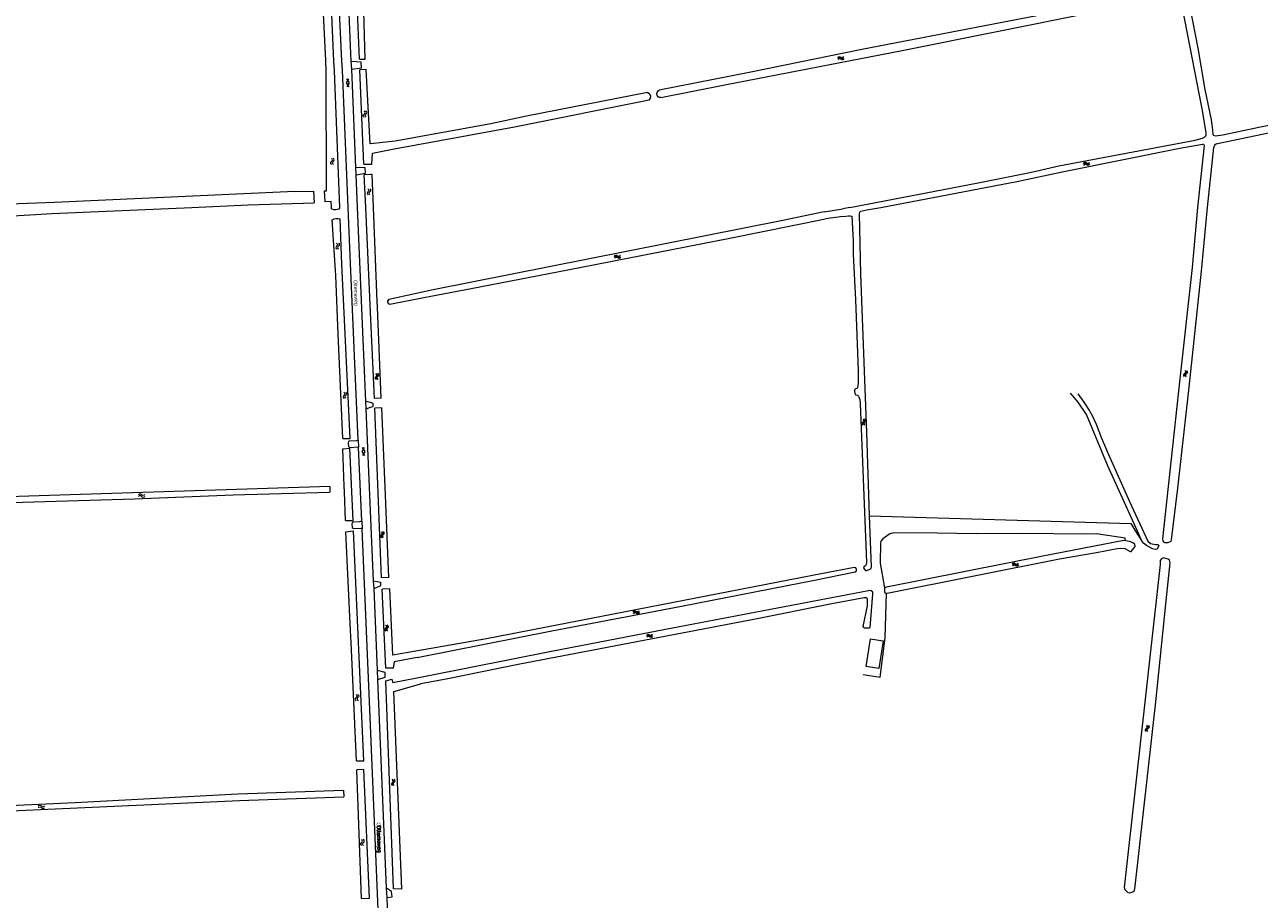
# Model space of a CAD drawing. Header units: metres. Extents: x 189705 to 199106, y 581686 to 588448.
# Tile 27 of 256: x 191830 to 192438, y 582159 to 582590. Entities that reach past the tile are written whole.
import ezdxf
from ezdxf.enums import TextEntityAlignment as Align

# ---------------------------------------------------------------- set-up
doc = ezdxf.new("R2010")
doc.units = ezdxf.units.M
doc.layers.add('B-WA-OG-GBKN-G', color=7, linetype='Continuous', lineweight=18)
doc.styles.add('Style-STANDARD', font='STANDARD.shx')
doc.styles.add('Style-WORKING', font='WORKING.shx')

msp = doc.modelspace()

# ---------------------------------------------------------------- linework, layer by layer
at = {"layer": 'B-WA-OG-GBKN-G'}
for p, q in [((191985.818, 582572.147), (191982.199, 582652.73)), ((191990.514, 582571.792), (191986.883, 582653.057)), ((191977.894, 582572.386), (191976.693, 582598.765)), ((192230.45, 582573.542), (192230.682, 582573.876)), ((192230.574, 582573.061), (192230.808, 582573.394)), ((192230.682, 582573.876), (192230.953, 582574.06)), ((192230.808, 582573.394), (192231.082, 582573.575)), ((192230.953, 582574.06), (192231.291, 582574.034)), ((192231.082, 582573.575), (192231.407, 582573.551)), ((192231.291, 582574.034), (192231.657, 582573.857)), ((192231.407, 582573.551), (192231.783, 582573.376)), ((192231.657, 582573.857), (192232.026, 582573.68)), ((192231.783, 582573.376), (192232.15, 582573.197)), ((192232.026, 582573.68), (192232.354, 582573.653)), ((192232.15, 582573.197), (192232.478, 582573.17)), ((192232.354, 582573.653), (192232.634, 582573.838)), ((192232.478, 582573.17), (192232.758, 582573.357)), ((192232.634, 582573.838), (192232.869, 582574.173)), ((192232.758, 582573.357), (192232.992, 582573.692)), ((191978.072, 582566.976), (191977.894, 582572.386)), ((191982.296, 582567.293), (191981.884, 582572.076)), ((191984.861, 582500), (191982.296, 582567.293)), ((191986.106, 582567.728), (191985.818, 582572.147)), ((191988.903, 582500), (191986.106, 582567.728)), ((191990.716, 582568.061), (191990.514, 582571.792)), ((191992.779, 582519.701), (191990.716, 582568.061)), ((191996.737, 582521.278), (191994.772, 582567.678)), ((192012.115, 582532.685), (192000, 582531.248)), ((191992.92, 582516.058), (191992.779, 582519.701)), ((191996.737, 582521.278), (192000, 582521.293)), ((192352.037, 582521.594), (192351.8, 582521.261)), ((192352.157, 582521.112), (192351.92, 582520.779)), ((192352.319, 582521.779), (192352.037, 582521.594)), ((192352.439, 582521.295), (192352.157, 582521.112)), ((192352.647, 582521.749), (192352.319, 582521.779)), ((192352.767, 582521.265), (192352.439, 582521.295)), ((192353.012, 582521.567), (192352.647, 582521.749)), ((192353.133, 582521.085), (192352.767, 582521.265)), ((192353.386, 582521.389), (192353.012, 582521.567)), ((192353.498, 582520.905), (192353.133, 582521.085)), ((192353.711, 582521.362), (192353.386, 582521.389)), ((192353.836, 582520.877), (192353.498, 582520.905)), ((192353.986, 582521.541), (192353.711, 582521.362)), ((192354.108, 582521.058), (192353.836, 582520.877)), ((192354.224, 582521.873), (192353.986, 582521.541)), ((192354.343, 582521.391), (192354.108, 582521.058)), ((191993.612, 582500), (191992.92, 582516.058)), ((192000, 582516.151), (191996.864, 582515.952)), ((191997.604, 582500), (191996.864, 582515.952)), ((191962.703, 582507.785), (191971.941, 582507.981)), ((191971.941, 582507.981), (191972.154, 582502.145)), ((191977.173, 582508.093), (191977.412, 582502.666)), ((191980.74, 582499.277), (191980.698, 582500)), ((191984.904, 582499.428), (191984.861, 582500)), ((191990.045, 582472.35), (191988.903, 582500)), ((191997.735, 582404.371), (191993.612, 582500)), ((192000, 582448.307), (191997.604, 582500)), ((192003.309, 582453.655), (192001.437, 582500)), ((192236.274, 582500), (192232.873, 582499.298)), ((191982.863, 582466.365), (191981.079, 582493.886)), ((191985.927, 582472.042), (191985.074, 582494.282)), ((192223.628, 582497.815), (192232.873, 582499.298)), ((192232.948, 582495.442), (192224.335, 582494.257)), ((192120.307, 582475.688), (192120.54, 582476.021)), ((192120.429, 582475.206), (192120.665, 582475.538)), ((192120.54, 582476.021), (192120.812, 582476.204)), ((192120.665, 582475.538), (192120.939, 582475.719)), ((192120.812, 582476.204), (192121.15, 582476.177)), ((192120.939, 582475.719), (192121.264, 582475.694)), ((192121.15, 582476.177), (192121.515, 582475.999)), ((192121.264, 582475.694), (192121.64, 582475.518)), ((192121.515, 582475.999), (192121.883, 582475.821)), ((192121.64, 582475.518), (192122.006, 582475.338)), ((192121.883, 582475.821), (192122.211, 582475.793)), ((192122.006, 582475.338), (192122.334, 582475.309)), ((192122.211, 582475.793), (192122.492, 582475.977)), ((192122.334, 582475.309), (192122.615, 582475.496)), ((192122.492, 582475.977), (192122.728, 582476.311)), ((192122.615, 582475.496), (192122.85, 582475.83)), ((191993.901, 582385.231), (191990.045, 582472.35)), ((191984.09, 582437.504), (191982.863, 582466.365)), ((192003.423, 582450.85), (192003.309, 582453.655)), ((192005.238, 582405.942), (192003.423, 582450.85)), ((191984.246, 582433.837), (191984.09, 582437.504)), ((191986.276, 582386.143), (191984.246, 582433.837)), ((192002.501, 582415.817), (192002.575, 582416.148)), ((192002.644, 582415.523), (192002.501, 582415.817)), ((192002.575, 582416.148), (192002.802, 582416.485)), ((192002.942, 582415.245), (192002.644, 582415.523)), ((192002.96, 582417.449), (192002.662, 582417.729)), ((192002.802, 582416.485), (192003.029, 582416.824)), ((192003.104, 582417.145), (192002.96, 582417.449)), ((192002.999, 582415.875), (192003.069, 582416.193)), ((192003.139, 582415.578), (192002.999, 582415.875)), ((192003.029, 582416.824), (192003.104, 582417.145)), ((192003.069, 582416.193), (192003.296, 582416.541)), ((192003.436, 582415.299), (192003.139, 582415.578)), ((192003.454, 582417.503), (192003.156, 582417.783)), ((192003.296, 582416.541), (192003.525, 582416.878)), ((192003.599, 582417.199), (192003.454, 582417.503)), ((192003.525, 582416.878), (192003.599, 582417.199)), ((192401.297, 582417.945), (192401.17, 582417.641)), ((192401.17, 582417.641), (192401.262, 582417.317)), ((192401.262, 582417.317), (192401.51, 582416.991)), ((192401.58, 582418.239), (192401.297, 582417.945)), ((192401.862, 582418.543), (192401.58, 582418.239)), ((192401.65, 582419.487), (192401.895, 582419.162)), ((192401.795, 582417.915), (192401.668, 582417.611)), ((192401.668, 582417.611), (192401.758, 582417.287)), ((192401.758, 582417.287), (192402.005, 582416.961)), ((192402.076, 582418.211), (192401.795, 582417.915)), ((192401.984, 582418.846), (192401.862, 582418.543)), ((192401.895, 582419.162), (192401.984, 582418.846)), ((192402.356, 582418.506), (192402.076, 582418.211)), ((192402.146, 582419.457), (192402.393, 582419.134)), ((192402.484, 582418.819), (192402.356, 582418.506)), ((192402.393, 582419.134), (192402.484, 582418.819)), ((191997.841, 582400.759), (191997.735, 582404.371)), ((192000, 582403.754), (191997.735, 582404.371)), ((191997.841, 582400.759), (192000, 582401.462)), ((192000, 582350.453), (191997.841, 582400.759)), ((192242.739, 582394.004), (192242.66, 582393.684)), ((192242.66, 582393.684), (192242.802, 582393.378)), ((192242.973, 582394.338), (192242.739, 582394.004)), ((192242.802, 582393.378), (192243.096, 582393.094)), ((192242.849, 582395.582), (192243.141, 582395.298)), ((192243.204, 582394.682), (192242.973, 582394.338)), ((192243.141, 582395.298), (192243.278, 582395)), ((192243.235, 582394.051), (192243.157, 582393.731)), ((192243.157, 582393.731), (192243.296, 582393.425)), ((192243.278, 582395), (192243.204, 582394.682)), ((192243.467, 582394.387), (192243.235, 582394.051)), ((192243.296, 582393.425), (192243.591, 582393.142)), ((192243.343, 582395.629), (192243.638, 582395.348)), ((192243.699, 582394.722), (192243.467, 582394.387)), ((192243.638, 582395.348), (192243.777, 582395.051)), ((192243.777, 582395.051), (192243.699, 582394.722)), ((191993.901, 582385.231), (191994.052, 582381.749)), ((191995.639, 582345.339), (191994.052, 582381.749)), ((192007.172, 582362.16), (192007.025, 582365.838)), ((191979.94, 582362.421), (191980, 582359.641)), ((191987.13, 582359.738), (191987.015, 582362.608)), ((191987.694, 582345.693), (191987.13, 582359.738)), ((192008.947, 582317.654), (192007.172, 582362.16)), ((192001.485, 582315.851), (192000, 582350.453)), ((191995.639, 582345.339), (191995.806, 582341.52)), ((192000, 582244.899), (191995.806, 582341.52)), ((192005.378, 582338.483), (192005.298, 582338.164)), ((192005.298, 582338.164), (192005.438, 582337.857)), ((192005.614, 582338.816), (192005.378, 582338.483)), ((192005.438, 582337.857), (192005.731, 582337.572)), ((192005.496, 582340.061), (192005.787, 582339.776)), ((192005.847, 582339.159), (192005.614, 582338.816)), ((192005.787, 582339.776), (192005.923, 582339.477)), ((192005.875, 582338.528), (192005.795, 582338.209)), ((192005.795, 582338.209), (192005.933, 582337.902)), ((192005.923, 582339.477), (192005.847, 582339.159)), ((192006.108, 582338.863), (192005.875, 582338.528)), ((192005.933, 582337.902), (192006.226, 582337.617)), ((192005.991, 582340.106), (192006.284, 582339.823)), ((192006.342, 582339.196), (192006.108, 582338.863)), ((192006.284, 582339.823), (192006.421, 582339.526)), ((192006.421, 582339.526), (192006.342, 582339.196)), ((192316.926, 582324.108), (192316.691, 582323.774)), ((192317.049, 582323.627), (192316.813, 582323.293)), ((192317.207, 582324.295), (192316.926, 582324.108)), ((192317.33, 582323.811), (192317.049, 582323.627)), ((192317.535, 582324.266), (192317.207, 582324.295)), ((192317.658, 582323.783), (192317.33, 582323.811)), ((192317.901, 582324.086), (192317.535, 582324.266)), ((192318.026, 582323.605), (192317.658, 582323.783)), ((192318.277, 582323.91), (192317.901, 582324.086)), ((192318.391, 582323.427), (192318.026, 582323.605)), ((192318.602, 582323.885), (192318.277, 582323.91)), ((192318.729, 582323.4), (192318.391, 582323.427)), ((192318.876, 582324.066), (192318.602, 582323.885)), ((192319.001, 582323.583), (192318.729, 582323.4)), ((192319.112, 582324.398), (192318.876, 582324.066)), ((192319.234, 582323.916), (192319.001, 582323.583)), ((192001.719, 582312.121), (192001.485, 582315.851)), ((192003.427, 582271.75), (192001.719, 582312.121)), ((192253.419, 582312.51), (192253.404, 582312.31)), ((192130.063, 582300.649), (192129.825, 582300.317)), ((192130.181, 582300.167), (192129.943, 582299.835)), ((192130.346, 582300.833), (192130.063, 582300.649)), ((192130.464, 582300.349), (192130.181, 582300.167)), ((192130.674, 582300.802), (192130.346, 582300.833)), ((192130.792, 582300.317), (192130.464, 582300.349)), ((192131.038, 582300.618), (192130.674, 582300.802)), ((192131.158, 582300.136), (192130.792, 582300.317)), ((192131.412, 582300.439), (192131.038, 582300.618)), ((192131.522, 582299.955), (192131.158, 582300.136)), ((192131.737, 582300.411), (192131.412, 582300.439)), ((192131.86, 582299.925), (192131.522, 582299.955)), ((192132.013, 582300.589), (192131.737, 582300.411)), ((192132.133, 582300.105), (192131.86, 582299.925)), ((192132.251, 582300.919), (192132.013, 582300.589)), ((192132.369, 582300.437), (192132.133, 582300.105)), ((192007.503, 582292.487), (192007.424, 582292.167)), ((192007.737, 582292.821), (192007.503, 582292.487)), ((192007.613, 582294.065), (192007.905, 582293.781)), ((192007.968, 582293.165), (192007.737, 582292.821)), ((192007.905, 582293.781), (192008.042, 582293.483)), ((192007.999, 582292.534), (192007.921, 582292.214)), ((192008.042, 582293.483), (192007.968, 582293.165)), ((192008.231, 582292.87), (192007.999, 582292.534)), ((192008.107, 582294.112), (192008.402, 582293.831)), ((192008.463, 582293.205), (192008.231, 582292.87)), ((192008.402, 582293.831), (192008.541, 582293.534)), ((192008.541, 582293.534), (192008.463, 582293.205)), ((191990.431, 582285.528), (191990.155, 582291.419)), ((192007.424, 582292.167), (192007.566, 582291.861)), ((192007.566, 582291.861), (192007.86, 582291.577)), ((192007.921, 582292.214), (192008.06, 582291.908)), ((192008.06, 582291.908), (192008.355, 582291.625)), ((192136.205, 582288.905), (192136.44, 582289.238)), ((192136.324, 582288.423), (192136.562, 582288.755)), ((192136.44, 582289.238), (192136.712, 582289.419)), ((192136.562, 582288.755), (192136.837, 582288.934)), ((192136.712, 582289.419), (192137.05, 582289.391)), ((192136.837, 582288.934), (192137.162, 582288.907)), ((192137.05, 582289.391), (192137.415, 582289.211)), ((192137.162, 582288.907), (192137.536, 582288.729)), ((192137.415, 582289.211), (192137.781, 582289.031)), ((192137.536, 582288.729), (192137.901, 582288.547)), ((192137.781, 582289.031), (192138.109, 582289.001)), ((192137.901, 582288.547), (192138.229, 582288.517)), ((192138.109, 582289.001), (192138.391, 582289.184)), ((192138.229, 582288.517), (192138.511, 582288.702)), ((192138.391, 582289.184), (192138.628, 582289.517)), ((192138.511, 582288.702), (192138.748, 582289.035)), ((191993.155, 582227.228), (191990.431, 582285.528)), ((192003.571, 582267.326), (192003.427, 582271.75)), ((192007.946, 582164.554), (192003.571, 582267.326)), ((192382.827, 582244.021), (192382.579, 582244.346)), ((192382.918, 582243.697), (192382.827, 582244.021)), ((192383.323, 582243.992), (192383.075, 582244.318)), ((192383.416, 582243.668), (192383.323, 582243.992)), ((192382.104, 582242.487), (192382.231, 582242.801)), ((192382.196, 582242.173), (192382.104, 582242.487)), ((192382.444, 582241.85), (192382.196, 582242.173)), ((192382.231, 582242.801), (192382.512, 582243.096)), ((192382.512, 582243.096), (192382.792, 582243.393)), ((192382.604, 582242.462), (192382.726, 582242.765)), ((192382.694, 582242.146), (192382.604, 582242.462)), ((192382.94, 582241.821), (192382.694, 582242.146)), ((192382.726, 582242.765), (192383.008, 582243.069)), ((192382.792, 582243.393), (192382.918, 582243.697)), ((192383.008, 582243.069), (192383.29, 582243.364)), ((192383.29, 582243.364), (192383.416, 582243.668)), ((191993.541, 582213.397), (191993.203, 582222.9)), ((191993.679, 582209.537), (191993.541, 582213.397)), ((192010.533, 582215.819), (192010.612, 582216.148)), ((192010.671, 582215.522), (192010.533, 582215.819)), ((192010.612, 582216.148), (192010.845, 582216.482)), ((192010.965, 582215.24), (192010.671, 582215.522)), ((192011.019, 582217.444), (192010.725, 582217.728)), ((192010.845, 582216.482), (192011.078, 582216.818)), ((192011.157, 582217.137), (192011.019, 582217.444)), ((192011.032, 582215.869), (192011.107, 582216.186)), ((192011.168, 582215.57), (192011.032, 582215.869)), ((192011.078, 582216.818), (192011.157, 582217.137)), ((192011.107, 582216.186), (192011.34, 582216.53)), ((192011.459, 582215.286), (192011.168, 582215.57)), ((192011.513, 582217.489), (192011.22, 582217.774)), ((192011.34, 582216.53), (192011.574, 582216.863)), ((192011.654, 582217.183), (192011.513, 582217.489)), ((192011.574, 582216.863), (192011.654, 582217.183)), ((191986.734, 582212.717), (191986.756, 582209.503)), ((191995.469, 582159.414), (191993.679, 582209.537)), ((192008.18, 582159.942), (192007.946, 582164.554))]:
    msp.add_line(p, q, dxfattribs=at)
at = {"layer": 'B-WA-OG-GBKN-G', "flags": 128}
for points in [[(191981.884, 582572.076), (191978.424, 582652.395), (191974.968, 582652.689)], [(191994.521, 582573.025), (191991.321, 582652.061), (191994.767, 582652.367)], [(192403.867, 582609.156), (192371.925, 582602.83), (192242.234, 582577.713), (192187.463, 582566.644), (192142.298, 582557.788)], [(192403.867, 582609.156), (192371.925, 582602.83), (192242.234, 582577.713), (192187.463, 582566.644), (192142.298, 582557.788)], [(191994.521, 582573.025), (191997.401, 582572.992), (191996.573, 582602.443), (192000, 582603.005)], [(192143.011, 582554.044), (192174.65, 582560.362), (192261.993, 582577.218), (192354.5, 582595.891), (192404.475, 582605.767)], [(192143.011, 582554.044), (192174.65, 582560.362), (192261.993, 582577.218), (192354.5, 582595.891), (192404.475, 582605.767)], [(192236.274, 582500), (192299.499, 582512.11), (192325.76, 582517.321), (192339.256, 582520.492), (192406.403, 582533.177), (192410.051, 582534.053), (192411.153, 582534.593), (192411.878, 582535.343), (192411.855, 582536.893), (192409.976, 582548.613), (192400.176, 582598.326)], [(192236.274, 582500), (192299.499, 582512.11), (192325.76, 582517.321), (192339.256, 582520.492), (192406.403, 582533.177), (192410.051, 582534.053), (192411.153, 582534.593), (192411.878, 582535.343), (192411.855, 582536.893), (192409.976, 582548.613), (192400.176, 582598.326)], [(192403.926, 582597.779), (192407.831, 582578.428), (192411.158, 582558.069), (192414.275, 582543.101), (192415.028, 582538.185), (192415.215, 582535.844), (192415.566, 582535.533), (192416.375, 582535.291), (192420.041, 582535.735), (192437.791, 582539.518), (192626.671, 582577.05), (192628.548, 582576.866), (192629.272, 582576.116), (192629.704, 582574.686), (192629.534, 582573.699), (192628.652, 582572.647), (192626.653, 582571.716), (192625.549, 582572.446)], [(192403.926, 582597.779), (192407.831, 582578.428), (192411.158, 582558.069), (192414.275, 582543.101), (192415.028, 582538.185), (192415.215, 582535.844), (192415.566, 582535.533), (192416.375, 582535.291), (192420.041, 582535.735), (192437.791, 582539.518), (192626.671, 582577.05), (192628.548, 582576.866), (192629.272, 582576.116), (192629.704, 582574.686), (192629.534, 582573.699), (192628.652, 582572.647), (192626.653, 582571.716), (192625.549, 582572.446)], [(191962.703, 582507.785), (191844.153, 582502.321), (191813.093, 582501.213), (191811.572, 582501.51), (191810.842, 582502.077), (191810.498, 582503.148), (191811.522, 582506.16), (191812.255, 582510.319), (191812.26, 582517.535), (191810.808, 582535.44), (191808.605, 582549.693), (191805.486, 582566.09), (191802.979, 582585.048)], [(191977.173, 582508.093), (191978.325, 582508.117), (191978.072, 582566.976)], [(191990.716, 582568.061), (191995.558, 582568.815), (191995.406, 582571.47), (191990.514, 582571.792)], [(192000, 582531.248), (191999.736, 582531.217), (191997.853, 582567.898), (191994.772, 582567.678)], [(191989.115, 582563.343), (191988.017, 582561.285), (191989.315, 582559.348)], [(191988.117, 582563.293), (191989.415, 582561.355), (191988.316, 582559.298)], [(192136.557, 582556.654), (192076.836, 582544.854), (192059.267, 582541.221), (192012.115, 582532.685)], [(192136.557, 582556.654), (192076.836, 582544.854), (192059.267, 582541.221), (192012.115, 582532.685)], [(192136.557, 582556.654), (192137.445, 582555.979), (192137.913, 582554.966), (192137.85, 582553.852), (192137.272, 582552.898)], [(192143.011, 582554.044), (192142.029, 582554.365), (192141.346, 582555.141), (192141.152, 582556.156), (192141.502, 582557.129), (192142.298, 582557.788)], [(192412.607, 582500), (192415.637, 582529.409), (192416.116, 582530.645), (192416.53, 582531.146), (192417.477, 582531.51), (192447.312, 582537.651), (192536.167, 582555.244)], [(192412.607, 582500), (192415.637, 582529.409), (192416.116, 582530.645), (192416.53, 582531.146), (192417.477, 582531.51), (192447.312, 582537.651), (192536.167, 582555.244)], [(192010.849, 582528.708), (192071.029, 582539.67), (192137.272, 582552.898)], [(192010.849, 582528.708), (192071.029, 582539.67), (192137.272, 582552.898)], [(192012.115, 582532.685), (192000, 582531.248)], [(192251.595, 582500), (192318.589, 582512.669), (192341.797, 582517.629), (192398.938, 582529.114), (192410.155, 582531.206), (192410.61, 582531.121), (192410.981, 582530.506), (192407.629, 582500)], [(192251.595, 582500), (192318.589, 582512.669), (192341.797, 582517.629), (192398.938, 582529.114), (192410.155, 582531.206), (192410.61, 582531.121), (192410.981, 582530.506), (192407.629, 582500)], [(192000, 582521.293), (192000.56, 582521.295), (192000.987, 582526.687), (192010.849, 582528.708)], [(192000, 582521.293), (192000.56, 582521.295), (192000.987, 582526.687), (192010.849, 582528.708)], [(191992.92, 582516.058), (191997.437, 582516.836), (191997.33, 582519.394), (191992.779, 582519.701)], [(192001.437, 582500), (192000.782, 582516.201), (192000, 582516.151)], [(192001.437, 582500), (192000.782, 582516.201), (192000, 582516.151)], [(191780.041, 582372.067), (191783.225, 582378.923), (191788.306, 582386.934), (191794.669, 582401.358), (191799.713, 582415.519), (191801.03, 582420.101), (191802.726, 582429.336), (191804.086, 582435.341), (191805.751, 582445.415), (191807.257, 582460.596), (191807.938, 582473.636), (191808.24, 582486.521), (191808.511, 582491.91), (191808.885, 582493.055), (191809.49, 582493.974), (191810.553, 582494.565), (191815.349, 582495.257), (191843.002, 582496.882), (191911.838, 582500)], [(191911.838, 582500), (191939.621, 582501.249), (191972.154, 582502.145)], [(191980.698, 582500), (191980.533, 582502.859), (191977.412, 582502.666)], [(192003.309, 582453.655), (192001.437, 582500)], [(192236.274, 582500), (192232.873, 582499.298)], [(192241.69, 582498.049), (192244.613, 582498.783), (192251.595, 582500)], [(192241.69, 582498.049), (192244.613, 582498.783), (192251.595, 582500)], [(192407.629, 582500), (192404.922, 582470.306), (192398.831, 582415.562), (192390.398, 582336.735), (192390.574, 582335.719), (192390.929, 582335.21), (192391.487, 582334.88), (192393.24, 582334.827), (192394.562, 582335.435), (192394.843, 582336.197), (192397.924, 582361.702), (192403.576, 582411.441), (192409.517, 582468.472), (192412.607, 582500)], [(192407.629, 582500), (192404.922, 582470.306), (192398.831, 582415.562), (192390.398, 582336.735), (192390.574, 582335.719), (192390.929, 582335.21), (192391.487, 582334.88), (192393.24, 582334.827), (192394.562, 582335.435), (192394.843, 582336.197), (192397.924, 582361.702), (192403.576, 582411.441), (192409.517, 582468.472), (192412.607, 582500)], [(192223.628, 582497.815), (192203.249, 582493.441), (192030.844, 582459.355), (192009.017, 582454.654)], [(192223.628, 582497.815), (192203.249, 582493.441), (192030.844, 582459.355), (192009.017, 582454.654)], [(192009.448, 582452.275), (192026.19, 582455.651), (192049.542, 582459.97), (192097.261, 582469.166), (192177.073, 582484.806), (192224.335, 582494.257)], [(192009.448, 582452.275), (192026.19, 582455.651), (192049.542, 582459.97), (192097.261, 582469.166), (192177.073, 582484.806), (192224.335, 582494.257)], [(192223.628, 582497.815), (192232.873, 582499.298)], [(192232.948, 582495.442), (192224.335, 582494.257)], [(192232.948, 582495.442), (192235.59, 582495.845), (192236.479, 582495.819), (192237.165, 582495.615), (192237.886, 582483.521), (192237.929, 582476.991), (192239.119, 582454.353), (192240.396, 582419.672), (192240.414, 582413.397), (192240.055, 582411.136), (192239.648, 582410.73), (192238.987, 582410.502), (192238.503, 582410.071), (192238.477, 582409.232), (192238.881, 582407.808), (192239.212, 582407.605), (192239.974, 582407.503), (192240.532, 582406.944), (192241.114, 582405.317), (192241.341, 582403.386), (192244.492, 582325.232), (192244.338, 582323.936), (192244.032, 582323.404), (192243.219, 582322.897), (192243.04, 582322.388), (192243.75, 582321.168), (192244.156, 582320.938), (192246.113, 582321.648), (192246.749, 582322.054), (192246.953, 582322.841), (192245.998, 582347.943)], [(192232.948, 582495.442), (192235.59, 582495.845), (192236.479, 582495.819), (192237.165, 582495.615), (192237.886, 582483.521), (192237.929, 582476.991), (192239.119, 582454.353), (192240.396, 582419.672), (192240.414, 582413.397), (192240.055, 582411.136), (192239.648, 582410.73), (192238.987, 582410.502), (192238.503, 582410.071), (192238.477, 582409.232), (192238.881, 582407.808), (192239.212, 582407.605), (192239.974, 582407.503), (192240.532, 582406.944), (192241.114, 582405.317), (192241.341, 582403.386), (192244.492, 582325.232), (192244.338, 582323.936), (192244.032, 582323.404), (192243.219, 582322.897), (192243.04, 582322.388), (192243.75, 582321.168), (192244.156, 582320.938), (192246.113, 582321.648), (192246.749, 582322.054), (192246.953, 582322.841), (192245.998, 582347.943)], [(192245.998, 582347.943), (192244.65, 582389.103), (192241.676, 582467.053), (192240.951, 582496.881), (192241.232, 582497.694), (192241.69, 582498.049)], [(192245.998, 582347.943), (192244.65, 582389.103), (192241.676, 582467.053), (192240.951, 582496.881), (192241.232, 582497.694), (192241.69, 582498.049)], [(191986.276, 582386.143), (191990.007, 582386.105), (191985.927, 582472.042)], [(192003.423, 582450.85), (192003.309, 582453.655)], [(192005.238, 582405.942), (192003.423, 582450.85)], [(192009.017, 582454.654), (192008.419, 582453.833), (192008.6, 582452.834), (192009.448, 582452.275)], [(192005.238, 582405.942), (192001.971, 582405.791), (192000, 582448.307)], [(192005.238, 582405.942), (192001.971, 582405.791), (192000, 582448.307)], [(192379.956, 582335.832), (192378.841, 582338.654), (192363.262, 582372.918), (192352.981, 582397.879), (192348.746, 582403.98), (192345.068, 582408.379)], [(192379.956, 582335.832), (192378.841, 582338.654), (192363.262, 582372.918), (192352.981, 582397.879), (192348.746, 582403.98), (192345.068, 582408.379)], [(192000, 582401.462), (192001.301, 582401.886), (192001.263, 582403.41), (192000, 582403.754)], [(192000, 582401.462), (192001.301, 582401.886), (192001.263, 582403.41), (192000, 582403.754)], [(192348.574, 582408.045), (192351.566, 582404.028), (192354.456, 582399.782), (192355.85, 582397.139), (192357.649, 582393.173), (192360.333, 582386.336), (192363.778, 582378.228), (192374.087, 582355.122), (192383.207, 582335.499), (192384.451, 582334.404), (192386.939, 582333.792), (192388.108, 582333.892), (192388.615, 582333.384), (192387.724, 582331.556), (192386.936, 582331.328), (192385.514, 582331.685), (192382.467, 582333.416), (192381.047, 582334.561), (192379.956, 582335.832)], [(192348.574, 582408.045), (192351.566, 582404.028), (192354.456, 582399.782), (192355.85, 582397.139), (192357.649, 582393.173), (192360.333, 582386.336), (192363.778, 582378.228), (192374.087, 582355.122), (192383.207, 582335.499), (192384.451, 582334.404), (192386.939, 582333.792), (192388.108, 582333.892), (192388.615, 582333.384), (192387.724, 582331.556), (192386.936, 582331.328), (192385.514, 582331.685), (192382.467, 582333.416), (192381.047, 582334.561), (192379.956, 582335.832)], [(192007.025, 582365.838), (192005.613, 582401.238), (192002.096, 582401.075)], [(192007.025, 582365.838), (192005.613, 582401.238), (192002.096, 582401.075)], [(192008.947, 582317.654), (192005.347, 582317.417), (192002.096, 582401.075)], [(192008.947, 582317.654), (192005.347, 582317.417), (192002.096, 582401.075)], [(191993.901, 582385.231), (191993.059, 582384.993), (191989.529, 582384.793), (191989.074, 582384.561), (191988.899, 582384.026), (191989.165, 582382.122), (191989.498, 582381.82), (191990.489, 582381.699), (191993.307, 582381.945), (191994.052, 582381.749)], [(191987.015, 582362.608), (191986.277, 582381.034), (191989.756, 582381.266)], [(191987.694, 582345.693), (191991.404, 582345.73), (191989.756, 582381.266)], [(191996.858, 582381.723), (191995.741, 582379.676), (191997.022, 582377.726)], [(191995.859, 582381.682), (191997.14, 582379.733), (191996.023, 582377.685)], [(191979.94, 582362.421), (191805.715, 582356.858), (191781.866, 582356.222), (191777.91, 582355.13), (191776.539, 582355.07), (191774.781, 582355.847), (191774.598, 582356.683), (191775.391, 582359.891), (191780.041, 582372.067)], [(192007.172, 582362.16), (192007.025, 582365.838)], [(191772.18, 582353.365), (191772.835, 582354.284), (191773.698, 582354.341), (191777.058, 582353.371), (191778.709, 582353.306), (191883.601, 582356.34), (191932.209, 582358.278), (191980, 582359.641)], [(192008.947, 582317.654), (192007.172, 582362.16)], [(192001.485, 582315.851), (192000, 582350.453)], [(192245.998, 582347.943), (192374.784, 582344.197), (192375.621, 582342.951), (192376.685, 582340.866), (192379.956, 582335.832)], [(192245.998, 582347.943), (192374.784, 582344.197), (192375.621, 582342.951), (192376.685, 582340.866), (192379.956, 582335.832)], [(191995.639, 582345.339), (191994.476, 582344.98), (191991.352, 582344.833), (191990.897, 582344.5), (191990.773, 582343.965), (191991.013, 582342.264), (191991.421, 582341.885), (191992.159, 582341.814), (191995.282, 582341.91), (191995.806, 582341.52)], [(191990.155, 582291.419), (191987.878, 582340.165), (191991.52, 582340.588)], [(191993.155, 582227.228), (191996.752, 582227.345), (191991.52, 582340.588)], [(192372.056, 582335.841), (192371.981, 582336.984), (192357.91, 582339.082), (192352.727, 582338.885), (192320.669, 582339.225), (192298.619, 582339.197), (192279.287, 582339.498), (192257.745, 582339.573), (192256.577, 582339.345), (192255.966, 582339.041), (192252.534, 582336.63), (192251.516, 582335.489), (192251.312, 582334.574), (192251.147, 582324.615), (192253.419, 582312.51)], [(192372.056, 582335.841), (192371.981, 582336.984), (192357.91, 582339.082), (192352.727, 582338.885), (192320.669, 582339.225), (192298.619, 582339.197), (192279.287, 582339.498), (192257.745, 582339.573), (192256.577, 582339.345), (192255.966, 582339.041), (192252.534, 582336.63), (192251.516, 582335.489), (192251.312, 582334.574), (192251.147, 582324.615), (192253.419, 582312.51)], [(192253.404, 582312.31), (192253.265, 582311.859), (192253.263, 582310.513), (192253.541, 582310.054), (192254.633, 582309.926), (192339.604, 582326.755), (192357.847, 582329.911), (192367.96, 582331.881), (192369.587, 582332.033), (192371.746, 582331.954), (192374.462, 582330.426), (192374.945, 582330.401), (192376.955, 582332.889), (192376.803, 582333.956), (192375.356, 582334.897), (192374.112, 582335.407), (192371.369, 582335.766), (192331.401, 582328.187), (192254.256, 582312.874), (192253.419, 582312.51)], [(192253.404, 582312.31), (192253.265, 582311.859), (192253.263, 582310.513), (192253.541, 582310.054), (192254.633, 582309.926), (192339.604, 582326.755), (192357.847, 582329.911), (192367.96, 582331.881), (192369.587, 582332.033), (192371.746, 582331.954), (192374.462, 582330.426), (192374.945, 582330.401), (192376.955, 582332.889), (192376.803, 582333.956), (192375.356, 582334.897), (192374.112, 582335.407), (192371.369, 582335.766), (192331.401, 582328.187), (192254.256, 582312.874), (192253.419, 582312.51)], [(192394.192, 582324.816), (192393.89, 582326.137), (192393.103, 582326.595), (192390.818, 582327.259), (192389.826, 582326.726), (192389.19, 582326.04), (192389.187, 582323.932), (192371.507, 582164.856), (192371.81, 582163.916), (192373.104, 582162.542), (192373.891, 582162.288), (192374.755, 582162.363), (192375.771, 582162.718), (192376.509, 582163.429), (192376.842, 582165.46), (192387.018, 582256.354), (192392.112, 582306.068), (192394.192, 582324.816)], [(192394.192, 582324.816), (192393.89, 582326.137), (192393.103, 582326.595), (192390.818, 582327.259), (192389.826, 582326.726), (192389.19, 582326.04), (192389.187, 582323.932), (192371.507, 582164.856), (192371.81, 582163.916), (192373.104, 582162.542), (192373.891, 582162.288), (192374.755, 582162.363), (192375.771, 582162.718), (192376.509, 582163.429), (192376.842, 582165.46), (192387.018, 582256.354), (192392.112, 582306.068), (192394.192, 582324.816)], [(192239.508, 582321.503), (192239.128, 582322.392), (192238.544, 582322.495), (192222.892, 582319.565), (192057.22, 582287.381), (192022.37, 582281.242)], [(192239.508, 582321.503), (192239.128, 582322.392), (192238.544, 582322.495), (192222.892, 582319.565), (192057.22, 582287.381), (192022.37, 582281.242)], [(192023.047, 582278.223), (192089.361, 582291.355), (192153.241, 582303.532), (192218.823, 582316.241), (192238.948, 582320.436), (192239.482, 582320.944), (192239.508, 582321.503)], [(192023.047, 582278.223), (192089.361, 582291.355), (192153.241, 582303.532), (192218.823, 582316.241), (192238.948, 582320.436), (192239.482, 582320.944), (192239.508, 582321.503)], [(192001.719, 582312.121), (192005.072, 582313.694), (192005.004, 582315.159), (192001.485, 582315.851)], [(192001.719, 582312.121), (192005.072, 582313.694), (192005.004, 582315.159), (192001.485, 582315.851)], [(192003.427, 582271.75), (192001.719, 582312.121)], [(192022.37, 582281.242), (192010.992, 582279.301), (192009.479, 582312.046), (192005.79, 582311.914)], [(192022.37, 582281.242), (192010.992, 582279.301), (192009.479, 582312.046), (192005.79, 582311.914)], [(192023.047, 582278.223), (192011.656, 582276.104), (192011.07, 582272.857), (192007.541, 582272.929), (192005.79, 582311.914)], [(192023.047, 582278.223), (192011.656, 582276.104), (192011.07, 582272.857), (192007.541, 582272.929), (192005.79, 582311.914)], [(192027.883, 582269.167), (192089.959, 582281.447), (192148.883, 582292.841), (192245.389, 582311.232)], [(192027.883, 582269.167), (192089.959, 582281.447), (192148.883, 582292.841), (192245.389, 582311.232)], [(192243.358, 582292.814), (192245.746, 582292.812), (192246.331, 582293.015), (192247.648, 582309.401), (192247.547, 582310.341), (192246.735, 582311.104), (192245.389, 582311.232)], [(192243.358, 582292.814), (192245.746, 582292.812), (192246.331, 582293.015), (192247.648, 582309.401), (192247.547, 582310.341), (192246.735, 582311.104), (192245.389, 582311.232)], [(192253.419, 582312.51), (192253.469, 582312.519), (192253.404, 582312.31)], [(192253.419, 582312.51), (192253.469, 582312.519), (192253.404, 582312.31)], [(192253.419, 582312.51), (192253.404, 582312.31)], [(192243.358, 582292.814), (192242.8, 582293.451), (192244.998, 582303.713), (192244.926, 582307.041), (192244.469, 582307.549), (192243.25, 582307.626), (192227.445, 582304.621), (192189.763, 582297.065), (192072.828, 582274.809), (192038.144, 582267.707), (192024.831, 582265.185)], [(192243.358, 582292.814), (192242.8, 582293.451), (192244.998, 582303.713), (192244.926, 582307.041), (192244.469, 582307.549), (192243.25, 582307.626), (192227.445, 582304.621), (192189.763, 582297.065), (192072.828, 582274.809), (192038.144, 582267.707), (192024.831, 582265.185)], [(192242.77, 582269.772), (192251.151, 582268.569), (192253.615, 582287.798), (192254.278, 582309.826)], [(192242.77, 582269.772), (192251.151, 582268.569), (192253.615, 582287.798), (192254.278, 582309.826)], [(192252.617, 582286.404), (192250.547, 582272.821), (192244.317, 582273.77), (192246.388, 582287.353), (192252.617, 582286.404)], [(192252.617, 582286.404), (192250.547, 582272.821), (192244.317, 582273.77), (192246.388, 582287.353), (192252.617, 582286.404)], [(192003.571, 582267.326), (192007.261, 582268.544), (192007.252, 582270.79), (192003.427, 582271.75)], [(192003.571, 582267.326), (192007.261, 582268.544), (192007.252, 582270.79), (192003.427, 582271.75)], [(192015.372, 582164.032), (192011.314, 582164.226), (192007.573, 582266.741), (192010.455, 582267.464), (192011.066, 582265.852), (192027.883, 582269.167)], [(192015.372, 582164.032), (192011.314, 582164.226), (192007.573, 582266.741), (192010.455, 582267.464), (192011.066, 582265.852), (192027.883, 582269.167)], [(192007.946, 582164.554), (192003.571, 582267.326)], [(192015.372, 582164.032), (192011.484, 582261.501), (192024.831, 582265.185)], [(192015.372, 582164.032), (192011.484, 582261.501), (192024.831, 582265.185)], [(192003.89, 582137.603), (192003.919, 582149.967), (192000, 582244.899)], [(192003.89, 582137.603), (192003.919, 582149.967), (192000, 582244.899)], [(191995.469, 582159.414), (191999.56, 582159.652), (191996.676, 582223.025), (191993.203, 582222.9)], [(191986.734, 582212.717), (191934.544, 582210.858), (191854.477, 582206.61), (191779.004, 582203.129), (191676.913, 582198.917), (191667.468, 582198.119), (191666.555, 582197.859), (191666.102, 582197.221), (191666.106, 582196.484), (191666.365, 582195.775), (191666.926, 582195.448), (191695.57, 582196.876), (191935.452, 582207.739), (191986.756, 582209.503)], [(192008.18, 582159.942), (192010.584, 582160.309), (192010.359, 582162.954), (192007.946, 582164.554)], [(192008.18, 582159.942), (192010.584, 582160.309), (192010.359, 582162.954), (192007.946, 582164.554)], [(192008.438, 582137.249), (192008.48, 582150.037), (192008.18, 582159.942)], [(192008.438, 582137.249), (192008.48, 582150.037), (192008.18, 582159.942)]]:
    msp.add_lwpolyline(points, dxfattribs=at)
at = {"layer": 'B-WA-OG-GBKN-G', "extrusion": (0, 0, -1)}
for centre, radius, start, end in [((-192231.153, 582573.424), 0.85, 16.650165, 140.50519), ((-192231.331, 582572.541), 0.85, 16.650165, 140.50519), ((-192135.647, 582554.535), 2.306, 113.233801, 225.210221), ((-192143.107, 582556.002), 1.96, 272.800693, 65.634931), ((-191997.282, 582545.21), 0.85, 295.779586, 59.634611), ((-191998.181, 582545.246), 0.85, 295.779586, 59.634611), ((-191981.192, 582521.863), 0.85, 295.436104, 59.291129), ((-191982.091, 582521.904), 0.85, 295.436104, 59.291129), ((-192353.47, 582522.398), 0.85, 197.122052, 320.977077), ((-192353.641, 582521.514), 0.85, 197.122052, 320.977077), ((-191998.303, 582508.367), 0.85, 115.436104, 239.291129), ((-191999.202, 582508.408), 0.85, 115.436104, 239.291129), ((-191983.451, 582490.302), 4.298, 56.500662, 112.177559), ((-191982.862, 582481.594), 0.85, 115.264433, 239.119458), ((-191983.761, 582481.638), 0.85, 115.264433, 239.119458), ((-192121.01, 582475.567), 0.85, 16.82996, 140.684985), ((-192121.185, 582474.685), 0.85, 16.82996, 140.684985), ((-192003.159, 582415.924), 0.85, 294.86086, 58.715885), ((-192004.058, 582415.974), 0.85, 294.86086, 58.715885), ((-192400.923, 582418.925), 0.85, 124.501234, 248.356259), ((-192401.818, 582418.824), 0.85, 124.501234, 248.356259), ((-191986.483, 582408.134), 0.85, 115.321651, 239.176676), ((-191987.382, 582408.177), 0.85, 115.321651, 239.176676), ((-192242.218, 582394.914), 0.85, 115.607823, 239.462848), ((-192243.117, 582394.953), 0.85, 115.607823, 239.462848), ((-191887.874, 582358.838), 0.85, 206.354128, 330.209153), ((-191887.901, 582357.939), 0.85, 206.354128, 330.209153), ((-192004.862, 582339.396), 0.85, 115.894117, 239.749142), ((-192005.761, 582339.43), 0.85, 115.894117, 239.749142), ((-192318.356, 582324.919), 0.85, 196.82996, 320.684985), ((-192318.531, 582324.037), 0.85, 196.82996, 320.684985), ((-192131.5, 582301.448), 0.85, 197.347184, 321.202209), ((-192131.667, 582300.563), 0.85, 197.347184, 321.202209), ((-192006.982, 582293.397), 0.85, 115.607823, 239.462848), ((-192007.881, 582293.436), 0.85, 115.607823, 239.462848), ((-192136.907, 582288.782), 0.85, 17.122052, 140.977077), ((-192137.078, 582287.898), 0.85, 17.122052, 140.977077), ((-191992.468, 582259.134), 0.85, 115.607823, 239.462848), ((-191993.367, 582259.173), 0.85, 115.607823, 239.462848), ((-192382.771, 582242.484), 0.85, 304.387371, 68.242396), ((-192383.665, 582242.385), 0.85, 304.387371, 68.242396), ((-192011.193, 582215.915), 0.85, 295.779586, 59.634611), ((-192012.092, 582215.951), 0.85, 295.779586, 59.634611), ((-191837.001, 582204.585), 0.85, 25.436104, 149.291129), ((-191837.042, 582203.686), 0.85, 25.436104, 149.291129), ((-191996.042, 582186.258), 0.85, 295.321651, 59.176676), ((-191996.941, 582186.301), 0.85, 295.321651, 59.176676)]:
    msp.add_arc(centre, radius, start, end, dxfattribs=at)
at = {"layer": 'B-WA-OG-GBKN-G'}
for centre, radius, start, end in [((192232.465, 582574.505), 0.85, 219.494802, 343.349827), ((192232.643, 582573.623), 0.85, 219.494802, 343.349827), ((191996.423, 582546.677), 0.85, 300.365381, 64.220406), ((191997.322, 582546.713), 0.85, 300.365381, 64.220406), ((191980.323, 582523.325), 0.85, 300.708862, 64.563887), ((191981.222, 582523.366), 0.85, 300.708862, 64.563887), ((192352.149, 582521.328), 0.85, 39.022915, 162.87794), ((192352.32, 582520.444), 0.85, 39.022915, 162.87794), ((191999.172, 582506.905), 0.85, 120.708862, 244.563887), ((192000.071, 582506.946), 0.85, 120.708862, 244.563887), ((191982.671, 582503.526), 4.667, 245.563167, 298.59047), ((191983.734, 582480.135), 0.85, 120.880534, 244.735559), ((191984.633, 582480.179), 0.85, 120.880534, 244.735559), ((192122.325, 582476.644), 0.85, 219.315006, 343.170031), ((192122.501, 582475.762), 0.85, 219.315006, 343.170031), ((192009.676, 582453.545), 1.29, 120.726087, 259.811539), ((192002.276, 582417.377), 0.85, 301.284106, 65.139131), ((192003.175, 582417.427), 0.85, 301.284106, 65.139131), ((192401.55, 582417.345), 0.85, 111.643733, 235.498758), ((192402.445, 582417.244), 0.85, 111.643733, 235.498758), ((191987.354, 582406.674), 0.85, 120.823315, 244.67834), ((191988.253, 582406.717), 0.85, 120.823315, 244.67834), ((192243.082, 582393.45), 0.85, 120.537144, 244.392169), ((192243.981, 582393.489), 0.85, 120.537144, 244.392169), ((191886.399, 582357.994), 0.85, 29.790839, 153.645864), ((191886.426, 582357.094), 0.85, 29.790839, 153.645864), ((192005.719, 582337.928), 0.85, 120.250849, 244.105874), ((192006.618, 582337.962), 0.85, 120.250849, 244.105874), ((192317.04, 582323.842), 0.85, 39.315006, 163.170031), ((192317.216, 582322.96), 0.85, 39.315006, 163.170031), ((192130.175, 582300.382), 0.85, 38.797783, 162.652808), ((192130.342, 582299.498), 0.85, 38.797783, 162.652808), ((192007.846, 582291.933), 0.85, 120.537144, 244.392169), ((192008.745, 582291.972), 0.85, 120.537144, 244.392169), ((192138.228, 582289.852), 0.85, 219.022915, 342.87794), ((192138.399, 582288.968), 0.85, 219.022915, 342.87794), ((191993.332, 582257.67), 0.85, 120.537144, 244.392169), ((191994.231, 582257.709), 0.85, 120.537144, 244.392169), ((192382.141, 582244.063), 0.85, 291.757596, 55.612621), ((192383.035, 582243.964), 0.85, 291.757596, 55.612621), ((192010.334, 582217.382), 0.85, 300.365381, 64.220406), ((192011.233, 582217.418), 0.85, 300.365381, 64.220406), ((191838.463, 582205.454), 0.85, 210.708862, 334.563887), ((191838.504, 582204.555), 0.85, 210.708862, 334.563887), ((191995.171, 582187.718), 0.85, 300.823315, 64.67834), ((191996.07, 582187.761), 0.85, 300.823315, 64.67834)]:
    msp.add_arc(centre, radius, start, end, dxfattribs=at)

# ---------------------------------------------------------------- texts
at = {"layer": 'B-WA-OG-GBKN-G', "style": 'Style-WORKING'}
for rotation, p in [(272.292545, (191991.675, 582464.198)), (272.122888, (192003.017, 582196.914))]:
    msp.add_text('Ottemaweg', height=1.8, rotation=rotation, dxfattribs=at).set_placement(p)
at = {"layer": 'B-WA-OG-GBKN-G', "style": 'Style-STANDARD'}
msp.add_text('Ottemaweg', height=2, rotation=272.121096, dxfattribs=at).set_placement((192004.323, 582188.682), align=Align.MIDDLE_CENTER)

doc.saveas('drawing.dxf')
